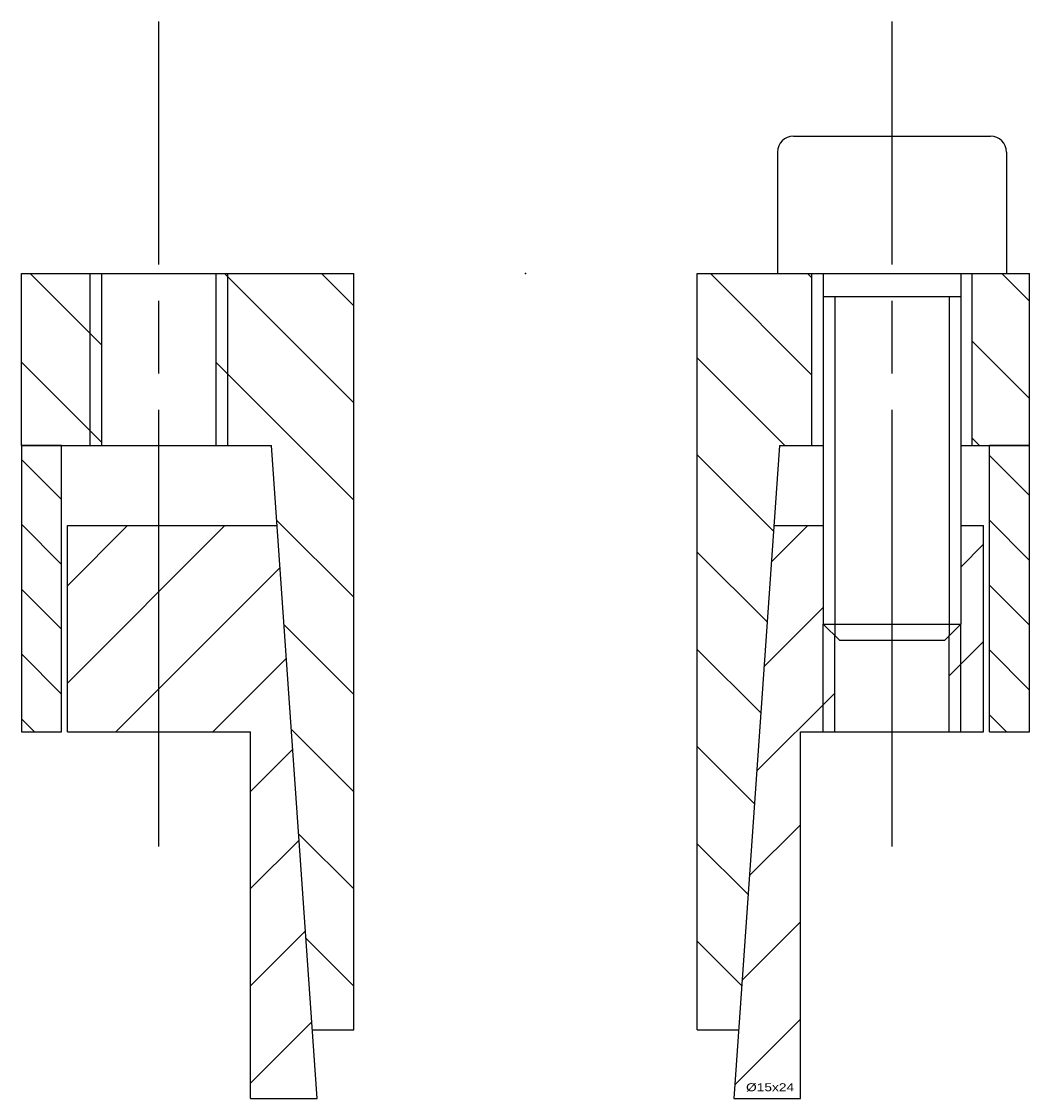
# Model space of a CAD drawing. Extents: x -22 to 22, y -22 to 161.
# Tile 2 of 2: x -22 to 22, y 114 to 161. Entities that reach past the tile are written whole.
import ezdxf
from ezdxf.enums import TextEntityAlignment as Align

# ---------------------------------------------------------------- set-up
doc = ezdxf.new("R2010")
doc.units = 0
doc.linetypes.add('CADRA_CENTERLINE', pattern=[25.4, 19.05, -1.5875, 3.175, -1.5875])
doc.linetypes.add('CADRA_SOLID', pattern=[0])
doc.layers.get('0').update_dxf_attribs({"color": 112, "linetype": 'CADRA_SOLID'})

# ---------------------------------------------------------------- blocks, each defined once
blk = doc.blocks.new('_X2')
for p, q in [((22, -9.688), (20.25, -7.938)), ((-22, -8.115), (-20.25, -9.865)), ((20.25, -10.767), (22, -12.517)), ((-20.25, -12.693), (-22, -10.943)), ((22, -15.345), (20.25, -13.595)), ((-22, -13.771), (-20.25, -15.521)), ((20.25, -16.424), (22, -18.174)), ((-20.25, -18.35), (-22, -16.6)), ((20.998, -20), (20.25, -19.252)), ((-22, -19.428), (-21.428, -20))]:
    blk.add_line(p, q)
blk = doc.blocks.new('_X1')
for p, q in [((-18.5, -3.129), (-21.629, 0)), ((-7.5, -5.644), (-13.144, 0)), ((-7.5, -1.401), (-8.901, 0)), ((12.5, -4.431), (8.069, 0)), ((12.5, -0.188), (12.312, 0)), ((22, -1.203), (20.797, 0)), ((22, -5.446), (19.5, -2.946)), ((11.326, -7.5), (7.5, -3.674)), ((-18.5, -7.372), (-22, -3.872)), ((-7.5, -9.887), (-13.5, -3.887)), ((19.812, -7.5), (19.5, -7.188)), ((10.823, -11.239), (7.5, -7.916)), ((-7.5, -14.129), (-10.856, -10.773)), ((10.546, -15.204), (7.5, -12.159)), ((-7.5, -18.372), (-10.537, -15.335)), ((10.268, -19.17), (7.5, -16.401)), ((-10.217, -19.897), (-7.5, -22.615)), ((9.991, -23.135), (7.5, -20.644)), ((-7.5, -26.857), (-9.898, -24.459)), ((9.713, -27.1), (7.5, -24.887)), ((-9.579, -29.021), (-7.5, -31.1)), ((9.435, -31.065), (7.5, -29.129))]:
    blk.add_line(p, q)
blk = doc.blocks.new('_X0')
for p, q in [((-17.371, -11), (-20, -13.629)), ((-13.129, -11), (-20, -17.871)), ((12.327, -11), (10.728, -12.599)), ((20, -11.812), (19, -12.812)), ((-10.712, -12.826), (-17.886, -20)), ((13, -14.57), (10.409, -17.161)), ((20, -16.055), (18.5, -17.555)), ((-10.435, -16.791), (-13.644, -20)), ((13.5, -18.312), (10.089, -21.723)), ((-10.157, -20.756), (-12, -22.599)), ((9.77, -26.285), (12, -24.055)), ((-9.88, -24.721), (-12, -26.842)), ((12, -28.298), (9.451, -30.847)), ((-9.602, -28.686), (-12, -31.084)), ((-9.324, -32.651), (-12, -35.327)), ((9.131, -35.409), (12, -32.54))]:
    blk.add_line(p, q)
blk = doc.blocks.new('BLOCK0')
at = {"linetype": 'CADRA_CENTERLINE'}
for p, q in [((-16, -25), (-16, 11)), ((16, -25), (16, 11))]:
    blk.add_line(p, q, dxfattribs=at)
for p, q in [((11.7, 6), (20.3, 6)), ((11, 5.3), (11, 0)), ((21, 5.3), (21, 0)), ((-22, 0), (-7.5, 0)), ((-22, -7.5), (-22, 0)), ((-7.5, -33), (-7.5, 0)), ((7.5, -33), (7.5, 0)), ((7.5, 0), (13, 0)), ((11, 0), (21, 0)), ((12.5, -7.5), (12.5, 0)), ((13, 0), (13, -15.3)), ((19, 0), (19, -15.3)), ((19, 0), (22, 0)), ((19.5, -7.5), (19.5, 0)), ((22, -7.5), (22, 0)), ((-19, -7.5), (-19, 0)), ((-18.5, -7.5), (-18.5, 0)), ((-13.5, -7.5), (-13.5, 0)), ((-13, -7.5), (-13, 0)), ((13, -1), (19, -1)), ((13.5, -1), (13.5, -15.8)), ((18.5, -1), (18.5, -15.8)), ((-20.25, -7.5), (-22, -7.5)), ((-22, -7.5), (-22, -20)), ((-22, -7.5), (-11.085, -7.5)), ((-20.25, -20), (-20.25, -7.5)), ((-9.09, -36), (-11.085, -7.5)), ((11.085, -7.5), (9.09, -36)), ((11.085, -7.5), (13, -7.5)), ((19, -7.5), (22, -7.5)), ((20.25, -20), (20.25, -7.5)), ((22, -7.5), (20.25, -7.5)), ((22, -20), (22, -7.5)), ((-20, -11), (-10.84, -11)), ((-20, -20), (-20, -11)), ((10.84, -11), (13, -11)), ((19, -11), (20, -11)), ((20, -20), (20, -11)), ((13, -15.3), (13.7, -16)), ((13, -15.3), (19, -15.3)), ((13, -20), (13, -15.3)), ((18.3, -16), (19, -15.3)), ((19, -20), (19, -15.3)), ((13.5, -20), (13.5, -15.8)), ((18.5, -20), (18.5, -15.8)), ((13.7, -16), (18.3, -16)), ((-22, -20), (-20.25, -20)), ((-20, -20), (-12, -20)), ((-12, -36), (-12, -20)), ((12, -20), (20, -20)), ((12, -36), (12, -20)), ((20.25, -20), (22, -20)), ((-9.3, -33), (-7.5, -33)), ((7.5, -33), (9.3, -33)), ((-12, -36), (-9.09, -36)), ((9.09, -36), (12, -36))]:
    blk.add_line(p, q)
for centre, start, end in [((11.7, 5.3), 90, 180), ((20.3, 5.3), 0, 90)]:
    blk.add_arc(centre, 0.7, start, end)
blk.add_point((0, 0))
blk.add_point((0, 0))
for name in ['_X1', '_X2', '_X0']:
    blk.add_blockref(name, (0, 0))
blk.add_text('%%c15x24', height=0.35).set_placement((9.629, -35.686), (11.726, -35.686), align=Align.FIT)

msp = doc.modelspace()

# ---------------------------------------------------------------- block references
msp.add_blockref('BLOCK0', (0, 150))

doc.saveas('drawing.dxf')
